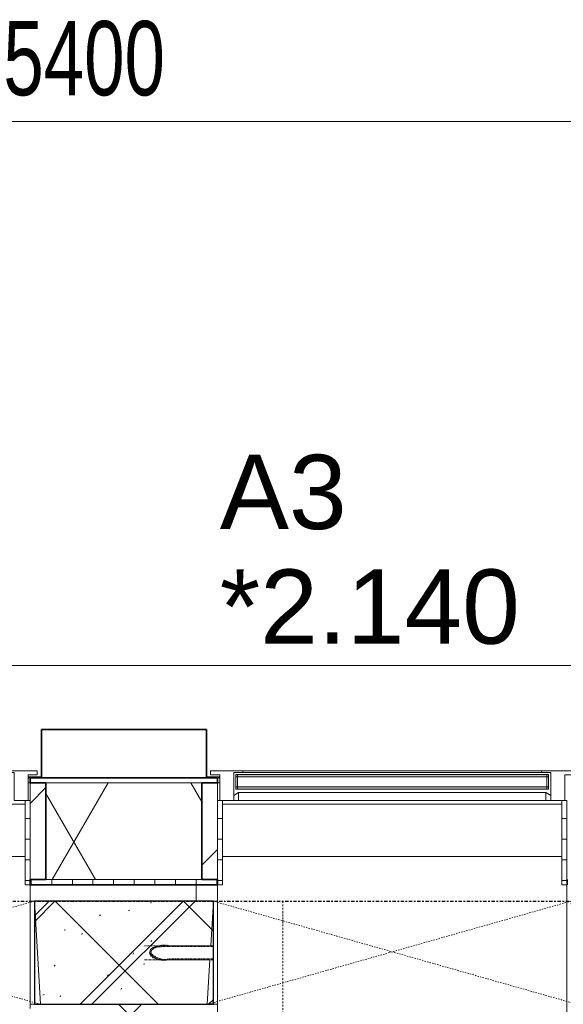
# Model space of a CAD drawing. Header units: millimetres. Extents: x -80560 to 110805, y -11020 to 52719.
# Tile 138 of 182: x 59042 to 60359, y 47550 to 49936. Entities that reach past the tile are written whole.
import ezdxf

# ---------------------------------------------------------------- set-up
doc = ezdxf.new("R2010")
doc.units = ezdxf.units.MM
for name, pattern in [('CENTER2', [20, 8, -4, 4, -4]), ('Dash', [6.35, 3.175, -3.175]), ('DASHDOT2', [8, 4, -2, 0, -2]), ('DASHED2-1', [3, 2, -1]), ('Hidden 1', [3.5, 2, -1.5])]:
    doc.linetypes.add(name, pattern=pattern)
for name, color, linetype, lineweight in [('A-ANNO-DIMS', 211, 'Continuous', 9), ('A-ANNO-DIMS-100', 211, 'Continuous', 9), ('A-DETL-GENF', 92, 'Continuous', 18), ('A-FLOR', 192, 'Continuous', 18), ('A-FLOR-OVHD', 1, 'DASHED2-1', 18), ('A-GENM', 13, 'Continuous', 18), ('A-GLAZ', 151, 'Continuous', 18), ('A-GLAZ-IDEN', 152, 'Continuous', 18), ('A-GLAZ-SILL', 1, 'Continuous', 18), ('A-WALL', 113, 'Continuous', 35), ('A-WALL-PATT', 111, 'Continuous', 35), ('S-GRID', 1, 'Continuous', 9)]:
    doc.layers.add(name, color=color, linetype=linetype, lineweight=lineweight)
doc.styles.add('Arial', font='arial.ttf', dxfattribs={"height": 180})
doc.styles.add('Arial_6', font='arial.ttf', dxfattribs={"width": 0.7, "height": 180})
doc.dimstyles.new('n3o_1_8_4', dxfattribs={"dimscale": 304.8, "dimtxt": 183.646692, "dimasz": 0.492126, "dimexe": 0.246063, "dimexo": 0.0625, "dimgap": 0.032808, "dimtad": 1, "dimdec": 0, "dimdsep": 46, "dimtxsty": 'Arial_6', "dimblk1": 'OBLIQUE', "dimblk2": 'OBLIQUE', "dimsah": 1, "dimcen": 0.09, "dimdle": 0.246063, "dimazin": 0, "dimtfac": 1, "dimtdec": 4, "dimtix": 1, "dimtmove": 0, "dimatfit": 3, "dimfxl": 0.246063, "dimfxlon": 1, "dimtvp": 1, "dimtolj": 1, "dimtzin": 0, "dimarcsym": 2})
pattern_1 = [(45, (0, 0), (-141.42136, 141.42136), [])]
pattern_2 = [(0, (0, 0), (0, 50), [])]

# ---------------------------------------------------------------- blocks, each defined once
blk = doc.blocks.new('19112_SW_LeonardoCollege_R2020_rvt-1-DO_02 tweede verdieping')
at = {"layer": 'A-WALL-PATT', "lineweight": 5}
h = blk.add_hatch(dxfattribs=at)
h.set_pattern_fill('FP_177', color=10, angle=45, style=0, pattern_type=2)
h.set_pattern_definition([(225, (34237.5, 47800), (155.563, -155.563), []), (315, (34237.5, 47800), (155.563, 155.563), [])])
h.paths.add_polyline_path([(31671.3, 47550), (33317, 47550), (33317, 47800), (31475, 47800), (31475, 47550)], flags=0)
h.paths.add_polyline_path([(37000, 47550), (37000, 47800), (35483, 47800), (35483, 47550), (36957.4, 47550)], flags=0)
h.paths.add_polyline_path([(34183, 47550), (34617, 47550), (34617, 47800), (34183, 47800), (34183, 47581.1)], flags=0)
h = blk.add_hatch(dxfattribs=at)
h.set_pattern_fill('FP_176', color=10, angle=45, style=0, pattern_type=2)
h.set_pattern_definition([(135, (34575, 43632.5), (-155.563, -155.563), []), (225, (34575, 43632.5), (155.563, -155.563), [])])
h.paths.add_polyline_path([(34575, 39715), (34575, 47550), (34325, 47550), (34325, 39715)], flags=0)
at = {"layer": 'A-WALL', "color": 250, "lineweight": 9}
for p, q in [((34173, 47800), (34183, 47800)), ((34617, 47800), (34627, 47800)), ((34183, 47550), (34173, 47550)), ((34627, 47550), (34617, 47550))]:
    blk.add_line(p, q, dxfattribs=at)
at = {"layer": 'A-WALL', "color": 50, "lineweight": 25}
for p, q in [((34617, 47800), (34183, 47800)), ((34183, 47800), (34183, 47550)), ((34617, 47550), (34617, 47800)), ((34183, 47550), (34617, 47550))]:
    blk.add_line(p, q, dxfattribs=at)
blk = doc.blocks.new('MB 31 Wandsparing - 866 x 1634-3275055-DO_02 tweede verdieping')
at = {"layer": 'A-GENM', "linetype": 'Dash', "lineweight": 9}
for p, q in [((-456.2, 125), (424.8, -125)), ((-441.2, -125), (439.8, 125))]:
    blk.add_line(p, q, dxfattribs=at)
blk = doc.blocks.new('MB 23 Gain Inno _onder element_ - ø63 x 900-3694598-DO_02 tweede verdieping')
at = {"layer": 'A-GENM', "linetype": 'Hidden 1', "lineweight": 13}
for p, q in [((-17, -167), (-17, -60)), ((-15, -60), (-15, -167)), ((15, -167), (15, -60)), ((17, -60), (17, -167)), ((-15, -167), (-17, -167)), ((17, -167), (15, -167))]:
    blk.add_line(p, q, dxfattribs=at)
at = {"layer": 'A-GENM', "linetype": 'Hidden 1', "lineweight": 13, "flags": 128}
for points in [[(-17, -60), (-17, -57.6), (-17, -55.2), (-17, -52.8), (-17, -50.4), (-17, -48.1), (-17, -45.7), (-17, -43.4), (-17, -41.1), (-17, -38.9), (-17, -36.6), (-17, -34.4), (-17, -32.3), (-17, -30.2), (-17, -28.1), (-17, -26.1), (-17, -24.2), (-17, -22.3), (-17, -20.4), (-17, -18.7), (-17, -17), (-17, -15.3), (-17, -13.8), (-17, -12.3), (-17, -10.8), (-17, -9.5), (-17, -8.3), (-17, -7.1), (-17, -6), (-17, -5), (-17, -4.1), (-17, -3.3), (-17, -2.5), (-17, -1.9), (-17, -1.3), (-17, -0.9), (-17, -0.5), (-17, -0.2), (-17, -0.1), (-17, 0)], [(0, -15), (-6.7, -17.7), (-11, -23.6), (-13.4, -30.6), (-14.5, -37.9), (-14.9, -45.3), (-15, -52.7), (-15, -60)], [(0, -11.7), (7.4, -14.5), (12.3, -20.7), (15.1, -28.2), (16.4, -36.1), (16.9, -44.1), (17, -52.1), (17, -60)], [(17, 0), (17, -0.2), (17, -0.4), (17, -0.8), (17, -1.2), (17, -1.7), (17, -2.3), (17, -3), (17, -3.8), (17, -4.7), (17, -5.7), (17, -6.8), (17, -7.9), (17, -9.2), (17, -10.5), (17, -11.9), (17, -13.3), (17, -14.9), (17, -16.5), (17, -18.2), (17, -20), (17, -21.8), (17, -23.7), (17, -25.6), (17, -27.6), (17, -29.6), (17, -31.7), (17, -33.9), (17, -36), (17, -38.3), (17, -40.5), (17, -42.8), (17, -45.1), (17, -47.4), (17, -49.8), (17, -52.2), (17, -54.6), (17, -57), (17, -59.4), (17, -60)]]:
    blk.add_lwpolyline(points, dxfattribs=at)
at = {"layer": 'A-GENM', "linetype": 'Hidden 1', "lineweight": 13}
for centre, radius, start, end in [((27.3, -48.5), 45.8, 126.6292, 194.56), ((-27.8, -49.3), 44.1, 345.9286, 50.9413)]:
    blk.add_arc(centre, radius, start, end, dxfattribs=at)
blk = doc.blocks.new('95251-Leonardo College Leiden_rvt-1-DO_02 tweede verdieping')
at = {"layer": 'A-WALL-PATT', "lineweight": 9}
h = blk.add_hatch(dxfattribs=at)
h.set_pattern_fill('FP_187', color=55, style=0, pattern_type=2)
h.set_pattern_definition([(45, (0, 0), (-176.7767, 176.7767), []), (17, (0, 0), (51.37877, 156.87645), [3.353, -159.647, 3.353, -88.647, -134]), (17, (0, 0), (51.37877, 156.87645), [-255, 3.353, -130.647]), (48, (0, 0), (-36.014, 160.26226), [3.353, -158.647, 3.353, -160.647, -132]), (48, (0, 0), (-36.014, 160.26226), [-326, 3.353, -128.647]), (71, (0, 0), (-94.825, 133.12483), [3.353, -156.647, 3.353, -87.247, -131]), (71, (0, 0), (-94.825, 133.12483), [-250.6, 3.353, -127.647])])
h.paths.add_polyline_path([(36667, 47550), (36858, 47550), (36858.9, 47641), (36875, 47663.3), (36882.4, 47660.5), (36887.3, 47654.3), (36890.1, 47646.8), (36891.9, 47630.9), (36892, 47550), (37000, 47550), (37000, 47800), (35483, 47800), (35498, 47550), (36433, 47550), (36433.9, 47641), (36450, 47663.3), (36457.4, 47660.5), (36462.3, 47654.3), (36465.1, 47646.8), (36466.9, 47630.9), (36467, 47550), (36633, 47550), (36633.9, 47641), (36650, 47663.3), (36657.4, 47660.5), (36662.3, 47654.3), (36665.1, 47646.8), (36666.9, 47630.9), (36667, 47581.1)], flags=0)
h.paths.add_polyline_path([(34602, 47550), (34608.1, 47658), (34484, 47658.9), (34461.7, 47675), (34464.5, 47682.4), (34470.7, 47687.3), (34478.2, 47690.1), (34494.1, 47691.9), (34534.6, 47692), (34610.5, 47692), (34617, 47800), (34183, 47800), (34198, 47550), (34314.4, 47550)], flags=0)
h.paths.add_polyline_path([(33302, 47550), (33317, 47800), (32042, 47800), (32041.1, 47709), (32025, 47686.7), (32017.6, 47689.5), (32012.7, 47695.7), (32009.5, 47706), (32008.1, 47719.1), (32008, 47800), (31842, 47800), (31841.1, 47709), (31825, 47686.7), (31817.6, 47689.5), (31812.7, 47695.7), (31809.9, 47703.2), (31808.1, 47719.1), (31808, 47800), (31475, 47800), (31475, 47692), (31566, 47691.1), (31588.3, 47675), (31585.5, 47667.6), (31579.3, 47662.7), (31571.8, 47659.9), (31555.9, 47658.1), (31475, 47658), (31475, 47600), (31480, 47600), (31480, 47550), (32846, 47550)], flags=0)
at = {"layer": 'A-WALL', "color": 130, "lineweight": 5}
for p, q in [((34617, 47800), (34183, 47800)), ((34183, 47800), (34198, 47550)), ((34610.5, 47692), (34617, 47800)), ((34510, 47692), (34610.5, 47692)), ((34608.5, 47658), (34510, 47658)), ((34602, 47550), (34608.5, 47658)), ((34198, 47550), (34602, 47550))]:
    blk.add_line(p, q, dxfattribs=at)
at = {"layer": 'A-WALL', "color": 130, "lineweight": 5, "flags": 128}
blk.add_lwpolyline([(34461.7, 47675), (34464.5, 47682.4), (34470.7, 47687.3), (34478.2, 47690.1), (34486.1, 47691.4), (34494.1, 47691.9), (34502.1, 47692), (34510, 47692)], dxfattribs=at)
at = {"layer": 'A-WALL', "color": 130, "lineweight": 5}
for start, end in [(216.6292, 250.3154), (251.5933, 284.56)]:
    blk.add_arc((34498.5, 47702.3), 45.8, start, end, dxfattribs=at)
at = {"color": 191, "lineweight": 9, "rotation": 180}
for p in [(33741.8, 47675), (35041.8, 47675)]:
    blk.add_blockref('MB 31 Wandsparing - 866 x 1634-3275055-DO_02 tweede verdieping', p, dxfattribs=at)
at = {"color": 191, "lineweight": 9, "extrusion": (0, 0, -1), "rotation": 269.9999999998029}
blk.add_blockref('MB 23 Gain Inno _onder element_ - ø63 x 900-3694598-DO_02 tweede verdieping', (-34450, 47675), dxfattribs=at)
blk = doc.blocks.new('Basic Wall _ 41_WA_n3o_cladding_vertikaal_random_100mm_oorspronkelijk - ___-31301030-DO_02 tweede verdieping')
at = {"layer": 'A-WALL', "lineweight": 18}
for p, q in [((10629, 48371), (59321, 48371)), ((34200, 48101), (34168, 48101)), ((34173, 48099), (34168, 48099)), ((34632, 48101), (34600, 48101)), ((34632, 48099), (34627, 48099))]:
    blk.add_line(p, q, dxfattribs=at)
blk = doc.blocks.new('NLRS_41_GM_WPB_spouwlat-SH_generiek_ISR - 235x38-V72-DO_02 tweede verdieping')
at = {"layer": 'A-GENM'}
h = blk.add_hatch(dxfattribs=at)
h.set_pattern_fill('FP_70', color=256, style=0, pattern_type=2)
h.set_pattern_definition(pattern_1)
h.paths.add_polyline_path([(34608.1, 47852), (34627, 47852), (34627, 48087), (34589, 48087), (34589, 47852)], flags=0)
for p, q in [((34627, 48087), (34589, 48087)), ((34589, 48087), (34589, 47852)), ((34627, 47852), (34627, 48087)), ((34589, 47852), (34627, 47852))]:
    blk.add_line(p, q, dxfattribs=at)
blk = doc.blocks.new('41_dagkanten_SH_generiek_ISR - 12x204_5-V74-DO_02 tweede verdieping')
at = {"layer": 'A-GENM'}
h = blk.add_hatch(dxfattribs=at)
h.set_pattern_fill('FP_69', color=256, style=0, pattern_type=2)
h.set_pattern_definition(pattern_2)
h.paths.add_polyline_path([(35461, 47839.5), (35473, 47839.5), (35473, 48044), (35461, 48044), (35461, 47914.3)], flags=0)
for p, q in [((35461, 48044), (35461, 47839.5)), ((35473, 48044), (35468, 48044)), ((35473, 47839.5), (35473, 48044)), ((35461, 47839.5), (35473, 47839.5))]:
    blk.add_line(p, q, dxfattribs=at)
blk = doc.blocks.new('41_dagkanten_SH_generiek_ISR - 12x204_5-V75-DO_02 tweede verdieping')
at = {"layer": 'A-GENM'}
h = blk.add_hatch(dxfattribs=at)
h.set_pattern_fill('FP_71', color=256, style=0, pattern_type=2)
h.set_pattern_definition(pattern_2)
h.paths.add_polyline_path([(34627, 47839.5), (34639, 47839.5), (34639, 48044), (34627, 48044), (34627, 47914.3)], flags=0)
for p, q in [((34632, 48044), (34627, 48044)), ((34627, 48044), (34627, 47839.5)), ((34639, 47839.5), (34639, 48044)), ((34627, 47839.5), (34639, 47839.5))]:
    blk.add_line(p, q, dxfattribs=at)
blk = doc.blocks.new('merk 900 vast glas shadowbox - merk 900 vast glas shadowbox-32549056-DO_02 tweede verdieping')
at = {"layer": 'A-GLAZ'}
for p, q in [((-362, 0), (-440, 0)), ((-440, 0), (-440, -10)), ((-362, -4), (-362, 0)), ((440, 0), (362, 0)), ((362, 0), (362, -4)), ((440, -10), (440, 0)), ((-440, -10), (-418, -10)), ((-418, -10), (-418, -72)), ((-384, -72), (-384, -4)), ((-384, -4), (-362, -4)), ((362, -4), (384, -4)), ((384, -4), (384, -72)), ((418, -72), (418, -10)), ((418, -10), (440, -10)), ((-418, -72), (-384, -72)), ((384, -72), (418, -72))]:
    blk.add_line(p, q, dxfattribs=at)
at = {"layer": 'A-GLAZ-SILL'}
for p, q in [((362, 0), (-362, 0)), ((362, -4), (-362, -4))]:
    blk.add_line(p, q, dxfattribs=at)
blk = doc.blocks.new('NLRS_41_GM_WPB_spouwlat-SH_generiek_ISR - 235x38-V218-DO_02 tweede verdieping')
at = {"layer": 'A-GENM'}
h = blk.add_hatch(dxfattribs=at)
h.set_pattern_fill('FP_70', color=256, style=0, pattern_type=2)
h.set_pattern_definition(pattern_1)
h.paths.add_polyline_path([(34211, 47852), (34211, 48087), (34173, 48087), (34173, 47852)], flags=0)
for p, q in [((34211, 48087), (34173, 48087)), ((34173, 48087), (34173, 47852)), ((34211, 47852), (34211, 48087)), ((34173, 47852), (34211, 47852))]:
    blk.add_line(p, q, dxfattribs=at)
blk = doc.blocks.new('41_dagkanten_SH_generiek_ISR - 12x204_5-V219-DO_02 tweede verdieping')
at = {"layer": 'A-GENM'}
h = blk.add_hatch(dxfattribs=at)
h.set_pattern_fill('FP_69', color=256, style=0, pattern_type=2)
h.set_pattern_definition(pattern_2)
h.paths.add_polyline_path([(34161, 47839.5), (34173, 47839.5), (34173, 48044), (34161, 48044), (34161, 47914.3)], flags=0)
for p, q in [((34161, 48044), (34161, 47839.5)), ((34173, 48044), (34168, 48044)), ((34173, 47839.5), (34173, 48044)), ((34161, 47839.5), (34173, 47839.5))]:
    blk.add_line(p, q, dxfattribs=at)
blk = doc.blocks.new('31_n3o_gevelopening_vensterbank - 380x15-V378-DO_02 tweede verdieping')
at = {"layer": 'A-GENM'}
for p, q in [((0, -311.5), (0, 0)), ((0, 0), (846, 0)), ((846, 0), (846, -311.5)), ((12, -380), (834, -380))]:
    blk.add_line(p, q, dxfattribs=at)
blk = doc.blocks.new('31_n3o_gevelopening_vensterbank - 380x15-V377-DO_02 tweede verdieping')
at = {"layer": 'A-GENM'}
for p, q in [((0, -311.5), (0, -12)), ((846, -12), (846, -311.5)), ((12, -380), (834, -380))]:
    blk.add_line(p, q, dxfattribs=at)
blk = doc.blocks.new('30_n3o_RT72_glas met glaslat - Type 1-33567359-DO_02 tweede verdieping')
at = {"layer": 'A-GENM'}
for points in [[(349.6, -5), (-379, -5), (-379, -11), (379, -11), (379, -5)], [(349.6, -35), (-379, -35), (-379, -41), (379, -41), (379, -35)]]:
    blk.add_hatch(color=256, dxfattribs=at).paths.add_polyline_path(points, flags=0)
for p, q in [((379, -5), (-379, -5)), ((-379, -5), (-379, -11)), ((-375, -5), (-379, -5)), ((-379, -5), (-379, -41)), ((-379, -11), (379, -11)), ((-375, -41), (-375, -5)), ((379, -5), (375, -5)), ((375, -5), (375, -41)), ((379, -11), (379, -5)), ((379, -41), (379, -5)), ((379, -35), (-379, -35)), ((-379, -35), (-379, -41)), ((-379, -41), (379, -41)), ((-379, -41), (-375, -41)), ((375, -41), (379, -41)), ((379, -41), (379, -35))]:
    blk.add_line(p, q, dxfattribs=at)
blk = doc.blocks.new('DPWP_30_n3o_RT72_glas met glaslat Frame1 - Type 1-33567362-DO_02 tweede verdieping')
at = {"layer": 'A-GENM'}
for p, q in [((-372, -7.8), (-384, -15)), ((372, -7.8), (-372, -7.8)), ((-372, -7.8), (-372, -27)), ((-372, -27), (-372, -7.8)), ((372, -27), (372, -7.8)), ((384, -15), (372, -7.8)), ((372, -7.8), (372, -27)), ((-384, -27), (-372, -27)), ((-372, -27), (372, -27)), ((372, -27), (384, -27))]:
    blk.add_line(p, q, dxfattribs=at)
blk = doc.blocks.new('01_n3o_symbool_lijn_met_tekst - brandwerend_B60-31157512-DO_02 tweede verdieping')
at = {"layer": 'A-DETL-GENF', "color": 3, "linetype": 'DASHDOT2'}
blk.add_line((0, 0), (8362.5, 0), dxfattribs=at)
blk = doc.blocks.new('DIMBLOCK645-DO_02 tweede verdieping')
at = {"layer": 'A-ANNO-DIMS-100'}
for p, q in [((56494.8, 49688.8), (56569.8, 49763.8)), ((56494.8, 49763.8), (56494.8, 49613.8)), ((56494.8, 49688.8), (56494.8, 49763.8)), ((61894.8, 49688.8), (61969.8, 49763.8)), ((61894.8, 49763.8), (61894.8, 49613.8)), ((61894.8, 49688.8), (61894.8, 49763.8)), ((56494.8, 49688.8), (56419.8, 49613.8)), ((56494.8, 49688.8), (61894.8, 49688.8)), ((61894.8, 49688.8), (61819.8, 49613.8))]:
    blk.add_line(p, q, dxfattribs=at)
at = {"layer": 'A-ANNO-DIMS-100', "color": 0, "insert": (59002.7, 49932.5), "char_height": 180, "width": 461.094, "attachment_point": 1, "line_spacing_factor": 0.941778, "style": 'Arial_6'}
blk.add_mtext('5400', dxfattribs=at)
blk = doc.blocks.new('_Oblique')
at = {"color": 0, "linetype": 'ByBlock', "lineweight": -2}
blk.add_line((-0.5, -0.5), (0.5, 0.5), dxfattribs=at)

msp = doc.modelspace()

# ---------------------------------------------------------------- hatches: boundary and pattern name
at = {"layer": 'A-WALL-PATT', "lineweight": 18}
h = msp.add_hatch(dxfattribs=at)
h.set_pattern_fill('FP_66', color=256, style=0, pattern_type=2)
h.set_pattern_definition([(180, (59869.82, 48099), (1e-13, -50), [])])
h.paths.add_polyline_path([(83943.8, 48087), (83943.8, 48099), (83017.8, 48099), (83017.8, 48087), (83931.8, 48087)], flags=0)
h.paths.add_polyline_path([(80805.8, 48087), (82171.8, 48087), (82171.8, 48099), (80767.8, 48099), (80767.8, 48087)], flags=0)
h.paths.add_polyline_path([(79021.8, 48087), (79021.8, 48099), (77167.8, 48099), (77167.8, 48087), (78983.8, 48087)], flags=0)
h.paths.add_polyline_path([(74186.5, 48087), (76321.8, 48087), (76321.8, 48099), (74017.8, 48099), (74017.8, 48087), (74055.8, 48087)], flags=0)
h.paths.add_polyline_path([(73171.8, 48087), (73171.8, 48099), (72217.8, 48099), (72217.8, 48087), (73133.8, 48087)], flags=0)
h.paths.add_polyline_path([(66405.8, 48087), (67771.8, 48087), (67771.8, 48099), (66367.8, 48099), (66367.8, 48087)], flags=0)
h.paths.add_polyline_path([(64155.8, 48087), (64621.8, 48087), (64621.8, 48099), (64117.8, 48099), (64117.8, 48087)], flags=0)
h.paths.add_polyline_path([(59105.8, 48087), (59521.8, 48087), (59521.8, 48099), (59067.8, 48099), (59067.8, 48087)], flags=0)
h.paths.add_polyline_path([(60405.8, 48087), (62371.8, 48087), (62371.8, 48099), (60367.8, 48099), (60367.8, 48087), (60383.9, 48087)], flags=0)
h.paths.add_polyline_path([(55978.8, 48087), (58221.8, 48087), (58221.8, 48099), (54667.8, 48099), (54667.8, 48087), (54804.1, 48087)], flags=0)
h.paths.add_polyline_path([(50655.8, 48087), (52021.8, 48087), (52021.8, 48099), (50617.8, 48099), (50617.8, 48087)], flags=0)
h.paths.add_polyline_path([(47955.8, 48087), (48871.8, 48087), (48871.8, 48099), (47917.8, 48099), (47917.8, 48087)], flags=0)
h.paths.add_polyline_path([(45255.8, 48087), (46171.8, 48087), (46171.8, 48099), (45217.8, 48099), (45217.8, 48087)], flags=0)
h.paths.add_polyline_path([(43057.3, 48087), (44371.8, 48087), (44371.8, 48099), (42967.8, 48099), (42967.8, 48087), (43005.8, 48087)], flags=0)
h.paths.add_polyline_path([(41221.8, 48087), (41221.8, 48099), (38017.8, 48099), (38017.8, 48087), (41183.8, 48087)], flags=0)
h.paths.add_polyline_path([(35807.8, 48087), (37171.8, 48087), (37171.8, 48099), (35795.8, 48099), (35795.8, 48087)], flags=0)
h = msp.add_hatch(dxfattribs=at)
h.set_pattern_fill('FP_2', color=256, style=0, pattern_type=2)
h.set_pattern_definition([(60, (24894.82, 0), (-274.963, 158.75), []), (120, (24894.82, 0), (-274.963, -158.75), [])])
h.paths.add_polyline_path([(83877.6, 47852), (83931.8, 47852), (83931.8, 48087), (83055.8, 48087), (83055.8, 47852), (83696.8, 47852)], flags=0)
h.paths.add_polyline_path([(82133.8, 47852), (82133.8, 48087), (80805.8, 48087), (80805.8, 47852), (81821.9, 47852)], flags=0)
h.paths.add_polyline_path([(77710.5, 47852), (78983.8, 47852), (78983.8, 48087), (77205.8, 48087), (77205.8, 47852)], flags=0)
h.paths.add_polyline_path([(76283.8, 47852), (76283.8, 48087), (74055.8, 48087), (74055.8, 47852), (75948.5, 47852)], flags=0)
h.paths.add_polyline_path([(73133.8, 47852), (73133.8, 48087), (72255.8, 48087), (72255.8, 47852), (73011.8, 47852)], flags=0)
h.paths.add_polyline_path([(67733.8, 47852), (67733.8, 48087), (66405.8, 48087), (66405.8, 47852), (67725.7, 47852)], flags=0)
h.paths.add_polyline_path([(64201.6, 47852), (64583.8, 47852), (64583.8, 48087), (64155.8, 48087), (64155.8, 47852)], flags=0)
h.paths.add_polyline_path([(59483.8, 47852), (59483.8, 48087), (59105.8, 48087), (59105.8, 47852), (59209.2, 47852)], flags=0)
h.paths.add_polyline_path([(58183.8, 47852), (58183.8, 48087), (54705.8, 48087), (54705.8, 47852), (57740.8, 47852)], flags=0)
h.paths.add_polyline_path([(60405.8, 47852), (62333.8, 47852), (62333.8, 48087), (60405.8, 48087), (60405.8, 47914.3)], flags=0)
h.paths.add_polyline_path([(51867.4, 47852), (51983.8, 47852), (51983.8, 48087), (50655.8, 48087), (50655.8, 47852), (51280.1, 47852)], flags=0)
h.paths.add_polyline_path([(48343.3, 47852), (48833.8, 47852), (48833.8, 48087), (47955.8, 48087), (47955.8, 47852)], flags=0)
h.paths.add_polyline_path([(44333.8, 47852), (44333.8, 48087), (43005.8, 48087), (43005.8, 47852), (44231.9, 47852)], flags=0)
h.paths.add_polyline_path([(46133.8, 47852), (46133.8, 48087), (45255.8, 48087), (45255.8, 47852), (45994, 47852)], flags=0)
h.paths.add_polyline_path([(35807.8, 47852), (37133.8, 47852), (37133.8, 48087), (35807.8, 48087)], flags=0)
h.paths.add_polyline_path([(41183.8, 47852), (41183.8, 48087), (38055.8, 48087), (38055.8, 47852), (40707.9, 47852)], flags=0)
h = msp.add_hatch(dxfattribs=at)
h.set_pattern_fill('FP_67', color=256, angle=-270, style=0, pattern_type=2)
h.set_pattern_definition([(270, (59869.82, 48099), (50, 2e-13), [])])
h.paths.add_polyline_path([(83684.3, 47839.5), (83696.8, 47839.5), (83696.8, 47852), (83017.8, 47852), (83017.8, 47839.5), (83584, 47839.5)], flags=0)
h.paths.add_polyline_path([(82171.8, 47839.5), (82171.8, 47852), (80767.8, 47852), (80767.8, 47839.5), (81821.9, 47839.5)], flags=0)
h.paths.add_polyline_path([(78885.2, 47839.5), (79021.8, 47839.5), (79021.8, 47852), (77167.8, 47852), (77167.8, 47839.5), (78297.9, 47839.5)], flags=0)
h.paths.add_polyline_path([(76321.8, 47839.5), (76321.8, 47852), (74017.8, 47852), (74017.8, 47839.5), (75948.5, 47839.5)], flags=0)
h.paths.add_polyline_path([(73011.8, 47839.5), (73171.8, 47839.5), (73171.8, 47852), (72217.8, 47852), (72217.8, 47839.5), (72424.4, 47839.5)], flags=0)
h.paths.add_polyline_path([(67138.3, 47839.5), (67771.8, 47839.5), (67771.8, 47852), (66367.8, 47852), (66367.8, 47839.5), (66551, 47839.5)], flags=0)
h.paths.add_polyline_path([(64621.8, 47839.5), (64621.8, 47852), (64117.8, 47852), (64117.8, 47839.5), (64201.6, 47839.5)], flags=0)
h.paths.add_polyline_path([(62371.8, 47839.5), (62371.8, 47852), (60367.8, 47852), (60367.8, 47839.5), (61852.3, 47839.5)], flags=0)
h.paths.add_polyline_path([(59209.2, 47839.5), (59521.8, 47839.5), (59521.8, 47852), (59067.8, 47852), (59067.8, 47839.5)], flags=0)
h.paths.add_polyline_path([(58221.8, 47839.5), (58221.8, 47852), (54667.8, 47852), (54667.8, 47839.5), (57740.8, 47839.5)], flags=0)
h.paths.add_polyline_path([(51867.4, 47839.5), (52021.8, 47839.5), (52021.8, 47852), (50617.8, 47852), (50617.8, 47839.5), (51280.1, 47839.5)], flags=0)
h.paths.add_polyline_path([(48871.8, 47839.5), (48871.8, 47852), (47917.8, 47852), (47917.8, 47839.5), (48343.3, 47839.5)], flags=0)
h.paths.add_polyline_path([(46171.8, 47839.5), (46171.8, 47852), (45217.8, 47852), (45217.8, 47839.5), (45994, 47839.5)], flags=0)
h.paths.add_polyline_path([(44231.9, 47839.5), (44371.8, 47839.5), (44371.8, 47852), (42967.8, 47852), (42967.8, 47839.5), (43057.3, 47839.5)], flags=0)
h.paths.add_polyline_path([(41221.8, 47839.5), (41221.8, 47852), (38017.8, 47852), (38017.8, 47839.5), (40707.9, 47839.5)], flags=0)
h.paths.add_polyline_path([(36596.5, 47839.5), (37171.8, 47839.5), (37171.8, 47852), (36042.8, 47852), (36042.8, 47839.5), (36055.3, 47839.5)], flags=0)

# ---------------------------------------------------------------- linework, layer by layer
at = {"layer": 'A-FLOR'}
msp.add_line((59469.8, 47839.5), (59469.8, 47800), dxfattribs=at)
at = {"layer": 'A-FLOR-OVHD'}
msp.add_line((35523.8, 48371), (84215.8, 48371), dxfattribs=at)
at = {"layer": 'A-WALL'}
for p, q in [((59494.8, 48216), (59094.8, 48216)), ((59094.8, 48216), (59094.8, 48099)), ((59494.8, 48099), (59494.8, 48216)), ((59521.8, 48099), (59067.8, 48099)), ((59067.8, 48099), (59067.8, 48087)), ((59521.8, 48087), (59521.8, 48099)), ((59067.8, 48087), (59105.8, 48087)), ((59105.8, 48087), (59105.8, 47852)), ((59483.8, 47852), (59483.8, 48087)), ((59483.8, 48087), (59521.8, 48087)), ((59105.8, 47852), (59067.8, 47852)), ((59067.8, 47852), (59067.8, 47839.5)), ((59067.8, 47839.5), (59521.8, 47839.5)), ((59521.8, 47852), (59483.8, 47852)), ((59521.8, 47839.5), (59521.8, 47852))]:
    msp.add_line(p, q, dxfattribs=at)
at = {"layer": 'A-WALL', "lineweight": 18}
for p, q in [((59062.8, 48087), (59067.8, 48087)), ((59483.8, 48087), (59105.8, 48087)), ((59521.8, 48087), (59526.8, 48087)), ((58233.8, 48035), (59055.8, 48035)), ((59533.8, 48035), (60355.8, 48035)), ((59483.8, 47852), (59105.8, 47852))]:
    msp.add_line(p, q, dxfattribs=at)
at = {"layer": 'S-GRID', "linetype": 'CENTER2', "lineweight": 25}
msp.add_line((29945.3, 47800), (110204.9, 47800), dxfattribs=at)

# ---------------------------------------------------------------- block references
at = {"color": 250, "lineweight": 5}
for name in ['19112_SW_LeonardoCollege_R2020_rvt-1-DO_02 tweede verdieping', '95251-Leonardo College Leiden_rvt-1-DO_02 tweede verdieping']:
    msp.add_blockref(name, (24894.8, 0), dxfattribs=at)
at = {"layer": 'A-DETL-GENF', "color": 3, "linetype": 'DASHDOT2', "rotation": 269.9999999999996}
msp.add_blockref('01_n3o_symbool_lijn_met_tekst - brandwerend_B60-31157512-DO_02 tweede verdieping', (59679.8, 47800), dxfattribs=at)
at = {"layer": 'A-GENM'}
for name, p in [('30_n3o_RT72_glas met glaslat - Type 1-33567359-DO_02 tweede verdieping', (59944.8, 48112)), ('NLRS_41_GM_WPB_spouwlat-SH_generiek_ISR - 235x38-V218-DO_02 tweede verdieping', (24894.8, 0)), ('NLRS_41_GM_WPB_spouwlat-SH_generiek_ISR - 235x38-V72-DO_02 tweede verdieping', (24894.8, 0)), ('DPWP_30_n3o_RT72_glas met glaslat Frame1 - Type 1-33567362-DO_02 tweede verdieping', (59944.8, 48071)), ('41_dagkanten_SH_generiek_ISR - 12x204_5-V219-DO_02 tweede verdieping', (24894.8, 0)), ('41_dagkanten_SH_generiek_ISR - 12x204_5-V75-DO_02 tweede verdieping', (24894.8, 0)), ('41_dagkanten_SH_generiek_ISR - 12x204_5-V74-DO_02 tweede verdieping', (24894.8, 0))]:
    msp.add_blockref(name, p, dxfattribs=at)
at = {"layer": 'A-GENM', "rotation": 180}
for name, p in [('31_n3o_gevelopening_vensterbank - 380x15-V377-DO_02 tweede verdieping', (59067.8, 47528)), ('31_n3o_gevelopening_vensterbank - 380x15-V378-DO_02 tweede verdieping', (60367.8, 47528))]:
    msp.add_blockref(name, p, dxfattribs=at)
at = {"layer": 'A-GLAZ'}
for p in [(58644.8, 48116), (59944.8, 48116)]:
    msp.add_blockref('merk 900 vast glas shadowbox - merk 900 vast glas shadowbox-32549056-DO_02 tweede verdieping', p, dxfattribs=at)
at = {"layer": 'A-WALL', "lineweight": 18}
msp.add_blockref('Basic Wall _ 41_WA_n3o_cladding_vertikaal_random_100mm_oorspronkelijk - ___-31301030-DO_02 tweede verdieping', (24894.8, 0), dxfattribs=at)

# ---------------------------------------------------------------- texts
at = {"layer": 'A-GLAZ-IDEN', "lineweight": 9, "char_height": 180, "attachment_point": 1, "style": 'Arial'}
for s, insert, width in [('A3', (59527.1, 48881.5), 368.776), ('*2.140', (59527.1, 48603.6), 865.822)]:
    msp.add_mtext(s, dxfattribs=dict(at, insert=insert, width=width))

# ---------------------------------------------------------------- dimensions: what is measured, and where the dimension line sits
at = {"layer": 'A-ANNO-DIMS'}
dim = msp.add_linear_dim(base=(61894.8, 49688.8), p1=(56494.8, 49763.8), p2=(61894.8, 49763.8), dimstyle='n3o_1_8_4', override={"dimpost": '<>', "dimfxl": 5400}, dxfattribs=at)
dim.commit()
dim.dimension.update_dxf_attribs({"geometry": 'DIMBLOCK645-DO_02 tweede verdieping', "text_midpoint": (59194.8, 49790.7)})

doc.saveas('drawing.dxf')
